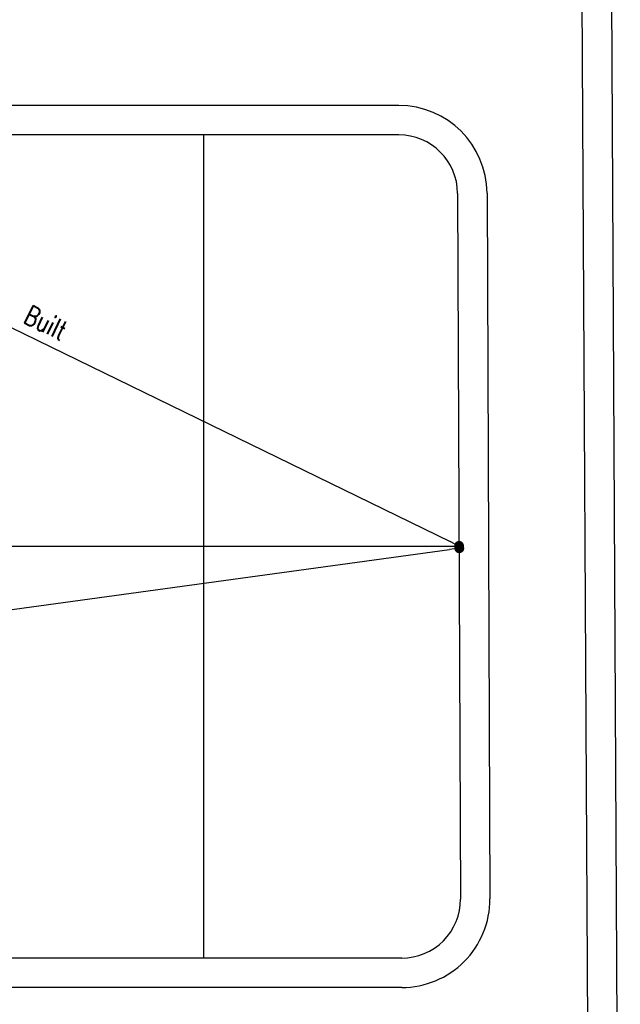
# Model space of a CAD drawing. Header units: millimetres. Extents: x 301 to 1479, y 491 to 1341.
# Tile 43 of 256: x 471 to 501, y 526 to 577. Entities that reach past the tile are written whole.
import ezdxf

# ---------------------------------------------------------------- set-up
doc = ezdxf.new("R2010")
doc.units = ezdxf.units.MM
doc.header["$LTSCALE"] = 1.5
doc.header["$MEASUREMENT"] = 0
for name, color, linetype in [('BORDER', 5, 'Continuous'), ('boundary', 3, 'Continuous'), ('ROAD', 8, 'Continuous')]:
    doc.layers.add(name, color=color, linetype=linetype)
doc.styles.add('RS25', font='romans.shx', dxfattribs={"width": 0.75, "height": 1})
doc.dimstyles.new('BAM500', dxfattribs={"dimscale": 0.5, "dimtxt": 1, "dimasz": 1, "dimexe": 1, "dimexo": 1, "dimgap": 1, "dimtad": 1, "dimdec": 3, "dimzin": 0, "dimdsep": 46, "dimtxsty": 'RS25', "dimblk1": 'DOT', "dimblk2": 'DOT', "dimsah": 1, "dimcen": 3, "dimdle": 1.25, "dimse1": 1, "dimse2": 1, "dimclrd": 6, "dimclre": 6, "dimclrt": 7, "dimaunit": 1, "dimadec": 0, "dimazin": 0, "dimtfac": 0.75, "dimtdec": 3, "dimtmove": 0, "dimatfit": 3, "dimldrblk": 'DOT', "dimfxl": 1, "dimtvp": 1.5, "dimtolj": 1, "dimtzin": 0, "dimarcsym": 0})

# ---------------------------------------------------------------- blocks, each defined once
blk = doc.blocks.new('_DOT')
at = {"color": 0, "linetype": 'ByBlock'}
blk.add_line((-0.5, 0), (-1, 0), dxfattribs=at)
at = {"color": 0, "linetype": 'ByBlock', "const_width": 0.5}
blk.add_lwpolyline([(-0.25, 0, 1), (0.25, 0, 1)], format="xyb", close=True, dxfattribs=at)
blk = doc.blocks.new('*D5')
at = {"layer": 'BORDER', "color": 6, "lineweight": -2, "transparency": 16777216}
blk.add_line((340.396, 528.745), (492.425, 549.609), dxfattribs=at)
at = {"layer": 'DEFPOINTS', "color": 0, "transparency": 16777216}
for p in [(492.908, 549.769), (492.92, 549.677), (339.888, 528.769)]:
    blk.add_point(p, dxfattribs=at)
at = {"layer": 'BORDER', "color": 6, "lineweight": -2, "transparency": 16777216, "xscale": 0.5, "yscale": 0.5, "zscale": 0.5}
for p, rotation in [((492.92, 549.677), 7.814287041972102), ((339.9, 528.677), 187.8142870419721)]:
    blk.add_blockref('_DOT', p, dxfattribs=dict(at, rotation=rotation))
at = {"layer": 'BORDER', "color": 7, "transparency": 16777216, "insert": (416.274, 540.168), "char_height": 1, "attachment_point": 5, "rotation": 7.8143, "style": 'RS25'}
blk.add_mtext('\\A1;Built ', dxfattribs=at)
blk = doc.blocks.new('*D6')
at = {"layer": 'BORDER', "color": 6, "lineweight": -2, "transparency": 16777216}
blk.add_line((450.337, 570.55), (492.458, 550.021), dxfattribs=at)
at = {"layer": 'DEFPOINTS', "color": 0, "transparency": 16777216}
for p in [(449.888, 570.769), (492.907, 549.802), (492.907, 549.802)]:
    blk.add_point(p, dxfattribs=at)
at = {"layer": 'BORDER', "color": 6, "lineweight": -2, "transparency": 16777216, "xscale": 0.5, "yscale": 0.5, "zscale": 0.5}
for p, rotation in [((449.888, 570.769), 154.0158516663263), ((492.907, 549.802), 334.0158516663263)]:
    blk.add_blockref('_DOT', p, dxfattribs=dict(at, rotation=rotation))
at = {"layer": 'BORDER', "color": 7, "transparency": 16777216, "insert": (471.836, 561.184), "char_height": 1, "attachment_point": 5, "rotation": 334.0159, "style": 'RS25'}
blk.add_mtext('\\A1;Built', dxfattribs=at)

msp = doc.modelspace()

# ---------------------------------------------------------------- linework, layer by layer
at = {"layer": 'boundary'}
for p, q in [((479.8876, 528.769), (479.8876, 570.769)), ((492.9076, 549.769), (389.8876, 549.769))]:
    msp.add_line(p, q, dxfattribs=at)
at = {"layer": 'ROAD', "linetype": 'Continuous'}
for p, q in [((499.1257, 586.9592), (499.6273, 490.8821)), ((500.6256, 586.9671), (501.1274, 490.882))]:
    msp.add_line(p, q, dxfattribs=at)
at = {"layer": 'ROAD'}
for p, q in [((489.8337, 572.269), (335.5118, 572.269)), ((489.8337, 570.769), (335.0411, 570.769)), ((492.8336, 567.7813), (492.9814, 531.7813)), ((494.3336, 567.7875), (494.4814, 531.7875)), ((489.9814, 528.769), (334.8552, 528.769)), ((489.9814, 527.269), (335.365, 527.269))]:
    msp.add_line(p, q, dxfattribs=at)
for centre, radius, start, end in [((489.8337, 567.769), 4.5, 0.23515, 90), ((489.8337, 567.769), 3, 0.23515, 90), ((489.9814, 531.769), 4.5, 270, 0.23515), ((489.9814, 531.769), 3, 270, 0.23515)]:
    msp.add_arc(centre, radius, start, end, dxfattribs=at)

# ---------------------------------------------------------------- dimensions: what is measured, and where the dimension line sits
at = {"layer": 'BORDER'}
for p1, p2, distance, text, picture, middle in [((449.8876, 570.769), (492.9074, 549.8016), 0, 'Built', '*D6', (471.8356, 561.1842)), ((339.8876, 528.769), (492.9076, 549.769), -0.0926, 'Built ', '*D5', (416.2742, 540.1679))]:
    dim = msp.add_aligned_dim(p1=p1, p2=p2, distance=distance, text=text, dimstyle='BAM500', dxfattribs=at)
    dim.commit()
    dim.dimension.update_dxf_attribs({"geometry": picture, "text_midpoint": middle})

doc.saveas('drawing.dxf')
